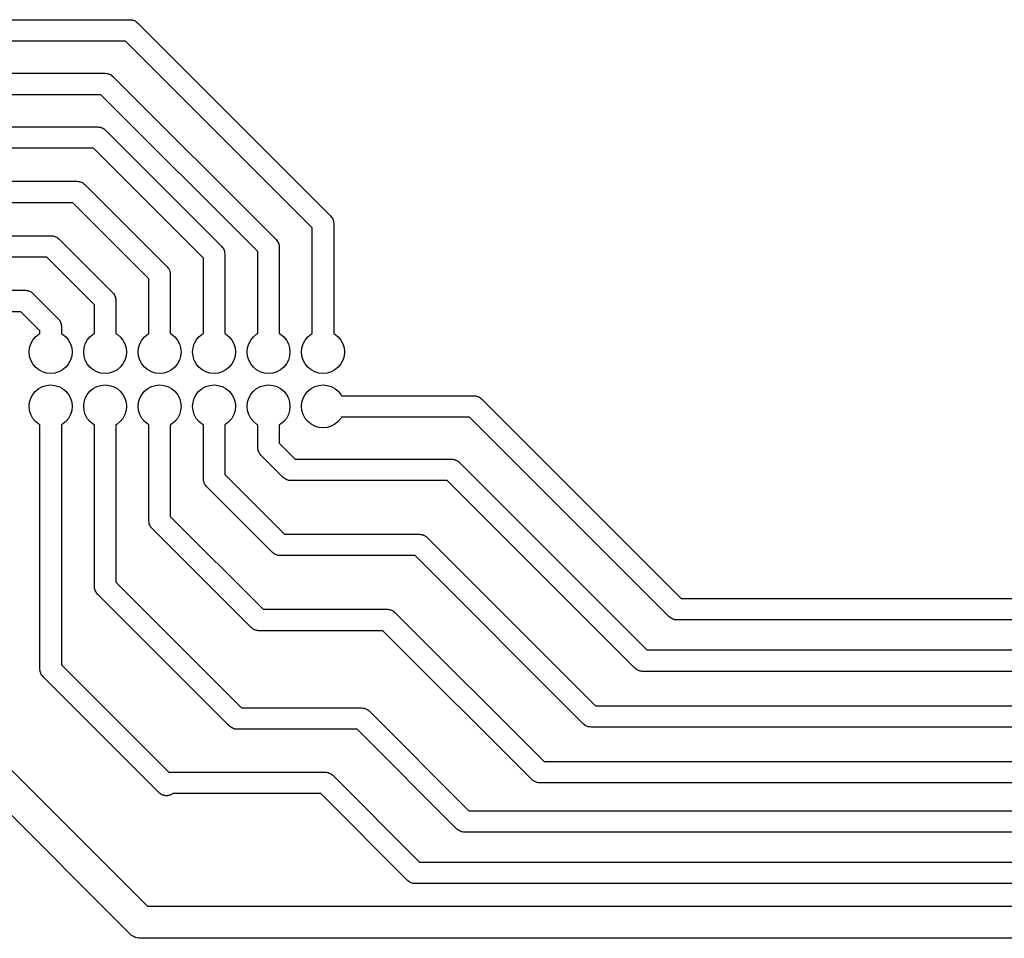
# Model space of a CAD drawing. Extents: x 62 to 248, y -138 to -62.
# Tile 4 of 10: x 112 to 158, y -138 to -95. Entities that reach past the tile are written whole.
import ezdxf

# ---------------------------------------------------------------- set-up
doc = ezdxf.new("R2010")
doc.units = 0
doc.layers.add('BLACK', color=7, linetype='CONTINUOUS')

msp = doc.modelspace()

# ---------------------------------------------------------------- linework, layer by layer
at = {"layer": 'BLACK', "linetype": 'CONTINUOUS'}
for p, q in [((103.707107, -95), (117.5, -95)), ((117.5, -95), (117.552938, -95.007611)), ((117.552938, -95.007611), (117.606283, -95.011427)), ((117.606283, -95.011427), (117.6231, -95.017699)), ((117.6231, -95.017699), (117.640866, -95.020254)), ((117.640866, -95.020254), (117.689516, -95.042471)), ((117.689516, -95.042471), (117.739624, -95.061161)), ((117.739624, -95.061161), (117.75399, -95.071915)), ((117.75399, -95.071915), (117.77032, -95.079373)), ((117.77032, -95.079373), (117.810744, -95.1144)), ((117.810744, -95.1144), (117.853553, -95.146447)), ((117.853553, -95.146447), (126.853553, -104.146447)), ((117.292894, -96), (103.5, -96)), ((126, -104.707106), (117.292894, -96)), ((102.207106, -97.5), (116.348528, -97.5)), ((116.348528, -97.5), (116.401466, -97.507611)), ((116.401466, -97.507611), (116.454811, -97.511427)), ((116.454811, -97.511427), (116.471628, -97.517699)), ((116.471628, -97.517699), (116.489394, -97.520254)), ((116.489394, -97.520254), (116.538044, -97.542471)), ((116.538044, -97.542471), (116.588152, -97.561161)), ((116.588152, -97.561161), (116.602518, -97.571915)), ((116.602518, -97.571915), (116.618848, -97.579373)), ((116.618848, -97.579373), (116.659272, -97.6144)), ((116.659272, -97.6144), (116.702081, -97.646447)), ((116.702081, -97.646447), (124.313553, -105.257919)), ((116.141422, -98.5), (102, -98.5)), ((123.46, -105.818578), (116.141422, -98.5)), ((96.741173, -100), (116, -100)), ((116, -100), (116.052938, -100.007611)), ((116.052938, -100.007611), (116.106283, -100.011427)), ((116.106283, -100.011427), (116.1231, -100.017699)), ((116.1231, -100.017699), (116.140866, -100.020254)), ((116.140866, -100.020254), (116.189516, -100.042471)), ((116.189516, -100.042471), (116.239624, -100.061161)), ((116.239624, -100.061161), (116.25399, -100.071915)), ((116.25399, -100.071915), (116.27032, -100.079373)), ((116.27032, -100.079373), (116.310744, -100.1144)), ((116.310744, -100.1144), (116.353553, -100.146447)), ((116.353553, -100.146447), (121.773554, -105.566447)), ((115.792894, -101), (96.741173, -101)), ((120.92, -106.127106), (115.792894, -101)), ((96.741173, -102.54), (115.04, -102.54)), ((115.04, -102.54), (115.092938, -102.547611)), ((115.092938, -102.547611), (115.146283, -102.551427)), ((115.146283, -102.551427), (115.1631, -102.557699)), ((115.1631, -102.557699), (115.180866, -102.560254)), ((115.180866, -102.560254), (115.229516, -102.582471)), ((115.229516, -102.582471), (115.279624, -102.601161)), ((115.279624, -102.601161), (115.29399, -102.611915)), ((115.29399, -102.611915), (115.31032, -102.619373)), ((115.31032, -102.619373), (115.350744, -102.6544)), ((115.350744, -102.6544), (115.393553, -102.686447)), ((115.393553, -102.686447), (119.233553, -106.526447)), ((114.832894, -103.54), (96.741173, -103.54)), ((118.38, -107.087106), (114.832894, -103.54)), ((126.853553, -104.146447), (126.885599, -104.189255)), ((126.885599, -104.189255), (126.920627, -104.22968)), ((126.920627, -104.22968), (126.928084, -104.246009)), ((126.928084, -104.246009), (126.938839, -104.260376)), ((126.938839, -104.260376), (126.957528, -104.310483)), ((126.957528, -104.310483), (126.979746, -104.359134)), ((126.979746, -104.359134), (126.9823, -104.376899)), ((126.9823, -104.376899), (126.988573, -104.393717)), ((126.988573, -104.393717), (126.992388, -104.447061)), ((126.992388, -104.447061), (127, -104.5)), ((127, -104.5), (127, -109.638827)), ((96.741173, -105.08), (113.83, -105.08)), ((113.83, -105.08), (113.882938, -105.087611)), ((113.882938, -105.087611), (113.936283, -105.091427)), ((113.936283, -105.091427), (113.9531, -105.097699)), ((113.9531, -105.097699), (113.970866, -105.100254)), ((113.970866, -105.100254), (114.019516, -105.122471)), ((114.019516, -105.122471), (114.069624, -105.141161)), ((114.069624, -105.141161), (114.08399, -105.151915)), ((126, -109.638827), (126, -104.707106)), ((114.08399, -105.151915), (114.10032, -105.159373)), ((114.10032, -105.159373), (114.140744, -105.1944)), ((114.140744, -105.1944), (114.183553, -105.226447)), ((114.183553, -105.226447), (116.693553, -107.736447)), ((121.773554, -105.566447), (121.805603, -105.609261)), ((124.313553, -105.257919), (124.345599, -105.300727)), ((124.345599, -105.300727), (124.380627, -105.341152)), ((124.380627, -105.341152), (124.388084, -105.357481)), ((124.388084, -105.357481), (124.398839, -105.371848)), ((124.398839, -105.371848), (124.417528, -105.421955)), ((124.417528, -105.421955), (124.439746, -105.470606)), ((124.439746, -105.470606), (124.4423, -105.488371)), ((124.4423, -105.488371), (124.448573, -105.505189)), ((124.448573, -105.505189), (124.452388, -105.558533)), ((124.452388, -105.558533), (124.46, -105.611472)), ((121.805603, -105.609261), (121.840627, -105.64968)), ((121.840627, -105.64968), (121.848084, -105.666008)), ((121.848084, -105.666008), (121.858839, -105.680376)), ((121.858839, -105.680376), (121.87753, -105.730487)), ((121.87753, -105.730487), (121.899746, -105.779134)), ((121.899746, -105.779134), (121.902299, -105.796895)), ((121.902299, -105.796895), (121.908574, -105.813717)), ((121.908574, -105.813717), (121.912389, -105.86707)), ((121.912389, -105.86707), (121.92, -105.92)), ((121.92, -105.92), (121.92, -109.638827)), ((123.46, -109.638827), (123.46, -105.818578)), ((124.46, -105.611472), (124.46, -109.638827)), ((113.622894, -106.08), (96.741173, -106.08)), ((115.84, -108.297106), (113.622894, -106.08)), ((120.92, -109.638827), (120.92, -106.127106)), ((119.233553, -106.526447), (119.265599, -106.569255)), ((119.265599, -106.569255), (119.300627, -106.60968)), ((119.300627, -106.60968), (119.308084, -106.626009)), ((119.308084, -106.626009), (119.318839, -106.640376)), ((119.318839, -106.640376), (119.337528, -106.690483)), ((119.337528, -106.690483), (119.359746, -106.739134)), ((119.359746, -106.739134), (119.3623, -106.756899)), ((119.3623, -106.756899), (119.368573, -106.773717)), ((119.368573, -106.773717), (119.372388, -106.827061)), ((119.372388, -106.827061), (119.38, -106.88)), ((119.38, -106.88), (119.38, -109.638827)), ((118.38, -109.638827), (118.38, -107.087106)), ((96.741173, -107.62), (112.62, -107.62)), ((112.62, -107.62), (112.672938, -107.627611)), ((112.672938, -107.627611), (112.726283, -107.631427)), ((112.726283, -107.631427), (112.7431, -107.637699)), ((112.7431, -107.637699), (112.760866, -107.640254)), ((112.760866, -107.640254), (112.809516, -107.662471)), ((112.809516, -107.662471), (112.859624, -107.681161)), ((112.859624, -107.681161), (112.87399, -107.691915)), ((112.87399, -107.691915), (112.89032, -107.699373)), ((112.89032, -107.699373), (112.930744, -107.7344)), ((112.930744, -107.7344), (112.973553, -107.766447)), ((112.973553, -107.766447), (114.153553, -108.946447)), ((116.693553, -107.736447), (116.725599, -107.779255)), ((116.725599, -107.779255), (116.760627, -107.81968)), ((116.760627, -107.81968), (116.768084, -107.836009)), ((116.768084, -107.836009), (116.778839, -107.850376)), ((116.778839, -107.850376), (116.797528, -107.900483)), ((115.84, -109.638827), (115.84, -108.297106)), ((116.797528, -107.900483), (116.819746, -107.949134)), ((116.819746, -107.949134), (116.8223, -107.966899)), ((116.8223, -107.966899), (116.828573, -107.983717)), ((116.828573, -107.983717), (116.832388, -108.037061)), ((116.832388, -108.037061), (116.84, -108.09)), ((116.84, -108.09), (116.84, -109.638827)), ((112.412894, -108.62), (96.741173, -108.62)), ((113.3, -109.507106), (112.412894, -108.62)), ((114.153553, -108.946447), (114.185599, -108.989255)), ((114.185599, -108.989255), (114.220627, -109.02968)), ((114.220627, -109.02968), (114.228084, -109.046009)), ((114.228084, -109.046009), (114.238839, -109.060376)), ((114.238839, -109.060376), (114.257528, -109.110483)), ((114.257528, -109.110483), (114.279746, -109.159134)), ((114.279746, -109.159134), (114.2823, -109.176899)), ((114.2823, -109.176899), (114.288573, -109.193717)), ((114.288573, -109.193717), (114.292388, -109.247061)), ((114.292388, -109.247061), (114.3, -109.3)), ((113.092893, -109.792893), (113.24443, -109.66853)), ((113.24443, -109.66853), (113.3, -109.638827)), ((113.3, -109.638827), (113.3, -109.507106)), ((114.3, -109.3), (114.3, -109.638827)), ((114.3, -109.638827), (114.35557, -109.66853)), ((114.35557, -109.66853), (114.507107, -109.792893)), ((115.632893, -109.792893), (115.78443, -109.66853)), ((115.78443, -109.66853), (115.84, -109.638827)), ((116.84, -109.638827), (116.89557, -109.66853)), ((116.89557, -109.66853), (117.047107, -109.792893)), ((118.172893, -109.792893), (118.32443, -109.66853)), ((118.32443, -109.66853), (118.38, -109.638827)), ((119.38, -109.638827), (119.43557, -109.66853)), ((119.43557, -109.66853), (119.587107, -109.792893)), ((120.712893, -109.792893), (120.86443, -109.66853)), ((120.86443, -109.66853), (120.92, -109.638827)), ((121.92, -109.638827), (121.97557, -109.66853)), ((121.97557, -109.66853), (122.127107, -109.792893)), ((123.252893, -109.792893), (123.40443, -109.66853)), ((123.40443, -109.66853), (123.46, -109.638827)), ((124.46, -109.638827), (124.51557, -109.66853)), ((124.51557, -109.66853), (124.667107, -109.792893)), ((125.792893, -109.792893), (125.94443, -109.66853)), ((125.94443, -109.66853), (126, -109.638827)), ((127, -109.638827), (127.05557, -109.66853)), ((127.05557, -109.66853), (127.207107, -109.792893)), ((112.819215, -110.30491), (112.87612, -110.117317)), ((112.87612, -110.117317), (112.96853, -109.94443)), ((112.96853, -109.94443), (113.092893, -109.792893)), ((114.507107, -109.792893), (114.63147, -109.94443)), ((114.63147, -109.94443), (114.72388, -110.117317)), ((114.72388, -110.117317), (114.780785, -110.30491)), ((115.359215, -110.30491), (115.41612, -110.117317)), ((115.41612, -110.117317), (115.50853, -109.94443)), ((115.50853, -109.94443), (115.632893, -109.792893)), ((117.047107, -109.792893), (117.17147, -109.94443)), ((117.17147, -109.94443), (117.26388, -110.117317)), ((117.26388, -110.117317), (117.320785, -110.30491)), ((117.899215, -110.30491), (117.95612, -110.117317)), ((117.95612, -110.117317), (118.04853, -109.94443)), ((118.04853, -109.94443), (118.172893, -109.792893)), ((119.587107, -109.792893), (119.71147, -109.94443)), ((119.71147, -109.94443), (119.80388, -110.117317)), ((119.80388, -110.117317), (119.860785, -110.30491)), ((120.439215, -110.30491), (120.49612, -110.117317)), ((120.49612, -110.117317), (120.58853, -109.94443)), ((120.58853, -109.94443), (120.712893, -109.792893)), ((122.127107, -109.792893), (122.25147, -109.94443)), ((122.25147, -109.94443), (122.34388, -110.117317)), ((122.34388, -110.117317), (122.400785, -110.30491)), ((122.979215, -110.30491), (123.03612, -110.117317)), ((123.03612, -110.117317), (123.12853, -109.94443)), ((123.12853, -109.94443), (123.252893, -109.792893)), ((124.667107, -109.792893), (124.79147, -109.94443)), ((124.79147, -109.94443), (124.88388, -110.117317)), ((124.88388, -110.117317), (124.940785, -110.30491)), ((125.519215, -110.30491), (125.57612, -110.117317)), ((125.57612, -110.117317), (125.66853, -109.94443)), ((125.66853, -109.94443), (125.792893, -109.792893)), ((127.207107, -109.792893), (127.33147, -109.94443)), ((127.33147, -109.94443), (127.42388, -110.117317)), ((127.42388, -110.117317), (127.480785, -110.30491)), ((112.8, -110.5), (112.819215, -110.30491)), ((112.819215, -110.69509), (112.8, -110.5)), ((114.780785, -110.30491), (114.8, -110.5)), ((114.8, -110.5), (114.780785, -110.69509)), ((115.34, -110.5), (115.359215, -110.30491)), ((115.359215, -110.69509), (115.34, -110.5)), ((117.320785, -110.30491), (117.34, -110.5)), ((117.34, -110.5), (117.320785, -110.69509)), ((117.88, -110.5), (117.899215, -110.30491)), ((117.899215, -110.69509), (117.88, -110.5)), ((119.860785, -110.30491), (119.88, -110.5)), ((119.88, -110.5), (119.860785, -110.69509)), ((120.42, -110.5), (120.439215, -110.30491)), ((120.439215, -110.69509), (120.42, -110.5)), ((122.400785, -110.30491), (122.42, -110.5)), ((122.42, -110.5), (122.400785, -110.69509)), ((122.96, -110.5), (122.979215, -110.30491)), ((122.979215, -110.69509), (122.96, -110.5)), ((124.940785, -110.30491), (124.96, -110.5)), ((124.96, -110.5), (124.940785, -110.69509)), ((125.5, -110.5), (125.519215, -110.30491)), ((125.519215, -110.69509), (125.5, -110.5)), ((127.480785, -110.30491), (127.5, -110.5)), ((127.5, -110.5), (127.480785, -110.69509)), ((112.87612, -110.882683), (112.819215, -110.69509)), ((112.96853, -111.05557), (112.87612, -110.882683)), ((113.092893, -111.207107), (112.96853, -111.05557)), ((114.63147, -111.05557), (114.507107, -111.207107)), ((114.72388, -110.882683), (114.63147, -111.05557)), ((114.780785, -110.69509), (114.72388, -110.882683)), ((115.41612, -110.882683), (115.359215, -110.69509)), ((115.50853, -111.05557), (115.41612, -110.882683)), ((115.632893, -111.207107), (115.50853, -111.05557)), ((117.17147, -111.05557), (117.047107, -111.207107)), ((117.26388, -110.882683), (117.17147, -111.05557)), ((117.320785, -110.69509), (117.26388, -110.882683)), ((117.95612, -110.882683), (117.899215, -110.69509)), ((118.04853, -111.05557), (117.95612, -110.882683)), ((118.172893, -111.207107), (118.04853, -111.05557)), ((119.71147, -111.05557), (119.587107, -111.207107)), ((119.80388, -110.882683), (119.71147, -111.05557)), ((119.860785, -110.69509), (119.80388, -110.882683)), ((120.49612, -110.882683), (120.439215, -110.69509)), ((120.58853, -111.05557), (120.49612, -110.882683)), ((120.712893, -111.207107), (120.58853, -111.05557)), ((122.25147, -111.05557), (122.127107, -111.207107)), ((122.34388, -110.882683), (122.25147, -111.05557)), ((122.400785, -110.69509), (122.34388, -110.882683)), ((123.03612, -110.882683), (122.979215, -110.69509)), ((123.12853, -111.05557), (123.03612, -110.882683)), ((123.252893, -111.207107), (123.12853, -111.05557)), ((124.79147, -111.05557), (124.667107, -111.207107)), ((124.88388, -110.882683), (124.79147, -111.05557)), ((124.940785, -110.69509), (124.88388, -110.882683)), ((125.57612, -110.882683), (125.519215, -110.69509)), ((125.66853, -111.05557), (125.57612, -110.882683)), ((125.792893, -111.207107), (125.66853, -111.05557)), ((127.33147, -111.05557), (127.207107, -111.207107)), ((127.42388, -110.882683), (127.33147, -111.05557)), ((127.480785, -110.69509), (127.42388, -110.882683)), ((113.24443, -111.33147), (113.092893, -111.207107)), ((113.417317, -111.42388), (113.24443, -111.33147)), ((113.60491, -111.480785), (113.417317, -111.42388)), ((113.8, -111.5), (113.60491, -111.480785)), ((113.99509, -111.480785), (113.8, -111.5)), ((114.182683, -111.42388), (113.99509, -111.480785)), ((114.35557, -111.33147), (114.182683, -111.42388)), ((114.507107, -111.207107), (114.35557, -111.33147)), ((115.78443, -111.33147), (115.632893, -111.207107)), ((115.957317, -111.42388), (115.78443, -111.33147)), ((116.14491, -111.480785), (115.957317, -111.42388)), ((116.34, -111.5), (116.14491, -111.480785)), ((116.53509, -111.480785), (116.34, -111.5)), ((116.722683, -111.42388), (116.53509, -111.480785)), ((116.89557, -111.33147), (116.722683, -111.42388)), ((117.047107, -111.207107), (116.89557, -111.33147)), ((118.32443, -111.33147), (118.172893, -111.207107)), ((118.497317, -111.42388), (118.32443, -111.33147)), ((118.68491, -111.480785), (118.497317, -111.42388)), ((118.88, -111.5), (118.68491, -111.480785)), ((119.07509, -111.480785), (118.88, -111.5)), ((119.262683, -111.42388), (119.07509, -111.480785)), ((119.43557, -111.33147), (119.262683, -111.42388)), ((119.587107, -111.207107), (119.43557, -111.33147)), ((120.86443, -111.33147), (120.712893, -111.207107)), ((121.037317, -111.42388), (120.86443, -111.33147)), ((121.22491, -111.480785), (121.037317, -111.42388)), ((121.42, -111.5), (121.22491, -111.480785)), ((121.61509, -111.480785), (121.42, -111.5)), ((121.802683, -111.42388), (121.61509, -111.480785)), ((121.97557, -111.33147), (121.802683, -111.42388)), ((122.127107, -111.207107), (121.97557, -111.33147)), ((123.40443, -111.33147), (123.252893, -111.207107)), ((123.577317, -111.42388), (123.40443, -111.33147)), ((123.76491, -111.480785), (123.577317, -111.42388)), ((123.96, -111.5), (123.76491, -111.480785)), ((124.15509, -111.480785), (123.96, -111.5)), ((124.342683, -111.42388), (124.15509, -111.480785)), ((124.51557, -111.33147), (124.342683, -111.42388)), ((124.667107, -111.207107), (124.51557, -111.33147)), ((125.94443, -111.33147), (125.792893, -111.207107)), ((126.117317, -111.42388), (125.94443, -111.33147)), ((126.30491, -111.480785), (126.117317, -111.42388)), ((126.5, -111.5), (126.30491, -111.480785)), ((126.69509, -111.480785), (126.5, -111.5)), ((126.882683, -111.42388), (126.69509, -111.480785)), ((127.05557, -111.33147), (126.882683, -111.42388)), ((127.207107, -111.207107), (127.05557, -111.33147)), ((112.87612, -112.657317), (112.96853, -112.48443)), ((112.96853, -112.48443), (113.092893, -112.332893)), ((113.092893, -112.332893), (113.24443, -112.20853)), ((113.24443, -112.20853), (113.417317, -112.11612)), ((113.417317, -112.11612), (113.60491, -112.059215)), ((113.60491, -112.059215), (113.8, -112.04)), ((113.8, -112.04), (113.99509, -112.059215)), ((113.99509, -112.059215), (114.182683, -112.11612)), ((114.182683, -112.11612), (114.35557, -112.20853)), ((114.35557, -112.20853), (114.507107, -112.332893)), ((114.507107, -112.332893), (114.63147, -112.48443)), ((114.63147, -112.48443), (114.72388, -112.657317)), ((115.41612, -112.657317), (115.50853, -112.48443)), ((115.50853, -112.48443), (115.632893, -112.332893)), ((115.632893, -112.332893), (115.78443, -112.20853)), ((115.78443, -112.20853), (115.957317, -112.11612)), ((115.957317, -112.11612), (116.14491, -112.059215)), ((116.14491, -112.059215), (116.34, -112.04)), ((116.34, -112.04), (116.53509, -112.059215)), ((116.53509, -112.059215), (116.722683, -112.11612)), ((116.722683, -112.11612), (116.89557, -112.20853)), ((116.89557, -112.20853), (117.047107, -112.332893)), ((117.047107, -112.332893), (117.17147, -112.48443)), ((117.17147, -112.48443), (117.26388, -112.657317)), ((117.95612, -112.657317), (118.04853, -112.48443)), ((118.04853, -112.48443), (118.172893, -112.332893)), ((118.172893, -112.332893), (118.32443, -112.20853)), ((118.32443, -112.20853), (118.497317, -112.11612)), ((118.497317, -112.11612), (118.68491, -112.059215)), ((118.68491, -112.059215), (118.88, -112.04)), ((118.88, -112.04), (119.07509, -112.059215)), ((119.07509, -112.059215), (119.262683, -112.11612)), ((119.262683, -112.11612), (119.43557, -112.20853)), ((119.43557, -112.20853), (119.587107, -112.332893)), ((119.587107, -112.332893), (119.71147, -112.48443)), ((119.71147, -112.48443), (119.80388, -112.657317)), ((120.49612, -112.657317), (120.58853, -112.48443)), ((120.58853, -112.48443), (120.712893, -112.332893)), ((120.712893, -112.332893), (120.86443, -112.20853)), ((120.86443, -112.20853), (121.037317, -112.11612)), ((121.037317, -112.11612), (121.22491, -112.059215)), ((121.22491, -112.059215), (121.42, -112.04)), ((121.42, -112.04), (121.61509, -112.059215)), ((121.61509, -112.059215), (121.802683, -112.11612)), ((121.802683, -112.11612), (121.97557, -112.20853)), ((121.97557, -112.20853), (122.127107, -112.332893)), ((122.127107, -112.332893), (122.25147, -112.48443)), ((122.25147, -112.48443), (122.34388, -112.657317)), ((123.03612, -112.657317), (123.12853, -112.48443)), ((123.12853, -112.48443), (123.252893, -112.332893)), ((123.252893, -112.332893), (123.40443, -112.20853)), ((123.40443, -112.20853), (123.577317, -112.11612)), ((123.577317, -112.11612), (123.76491, -112.059215)), ((123.76491, -112.059215), (123.96, -112.04)), ((123.96, -112.04), (124.15509, -112.059215)), ((124.15509, -112.059215), (124.342683, -112.11612)), ((124.342683, -112.11612), (124.51557, -112.20853)), ((124.51557, -112.20853), (124.667107, -112.332893)), ((124.667107, -112.332893), (124.79147, -112.48443)), ((124.79147, -112.48443), (124.88388, -112.657317)), ((125.57612, -112.657317), (125.66853, -112.48443)), ((125.66853, -112.48443), (125.792893, -112.332893)), ((125.792893, -112.332893), (125.94443, -112.20853)), ((125.94443, -112.20853), (126.117317, -112.11612)), ((126.117317, -112.11612), (126.30491, -112.059215)), ((126.30491, -112.059215), (126.5, -112.04)), ((126.5, -112.04), (126.69509, -112.059215)), ((126.69509, -112.059215), (126.882683, -112.11612)), ((126.882683, -112.11612), (127.05557, -112.20853)), ((127.05557, -112.20853), (127.207107, -112.332893)), ((127.207107, -112.332893), (127.33147, -112.48443)), ((127.33147, -112.48443), (127.361173, -112.54)), ((112.8, -113.04), (112.819215, -112.84491)), ((112.819215, -112.84491), (112.87612, -112.657317)), ((114.72388, -112.657317), (114.780785, -112.84491)), ((114.780785, -112.84491), (114.8, -113.04)), ((115.34, -113.04), (115.359215, -112.84491)), ((115.359215, -112.84491), (115.41612, -112.657317)), ((117.26388, -112.657317), (117.320785, -112.84491)), ((117.320785, -112.84491), (117.34, -113.04)), ((117.88, -113.04), (117.899215, -112.84491)), ((117.899215, -112.84491), (117.95612, -112.657317)), ((119.80388, -112.657317), (119.860785, -112.84491)), ((119.860785, -112.84491), (119.88, -113.04)), ((120.42, -113.04), (120.439215, -112.84491)), ((120.439215, -112.84491), (120.49612, -112.657317)), ((122.34388, -112.657317), (122.400785, -112.84491)), ((122.400785, -112.84491), (122.42, -113.04)), ((122.96, -113.04), (122.979215, -112.84491)), ((122.979215, -112.84491), (123.03612, -112.657317)), ((124.88388, -112.657317), (124.940785, -112.84491)), ((124.940785, -112.84491), (124.96, -113.04)), ((125.5, -113.04), (125.519215, -112.84491)), ((125.519215, -112.84491), (125.57612, -112.657317)), ((127.361173, -112.54), (133.54, -112.54)), ((133.54, -112.54), (133.592938, -112.547611)), ((133.592938, -112.547611), (133.646283, -112.551427)), ((133.646283, -112.551427), (133.6631, -112.557699)), ((133.6631, -112.557699), (133.680866, -112.560254)), ((133.680866, -112.560254), (133.729516, -112.582471)), ((133.729516, -112.582471), (133.779624, -112.601161)), ((133.779624, -112.601161), (133.79399, -112.611915)), ((133.79399, -112.611915), (133.81032, -112.619373)), ((133.81032, -112.619373), (133.850744, -112.6544)), ((133.850744, -112.6544), (133.893553, -112.686447)), ((133.893553, -112.686447), (143.207107, -122)), ((112.819215, -113.23509), (112.8, -113.04)), ((112.87612, -113.422683), (112.819215, -113.23509)), ((114.780785, -113.23509), (114.72388, -113.422683)), ((114.8, -113.04), (114.780785, -113.23509)), ((115.359215, -113.23509), (115.34, -113.04)), ((115.41612, -113.422683), (115.359215, -113.23509)), ((117.320785, -113.23509), (117.26388, -113.422683)), ((117.34, -113.04), (117.320785, -113.23509)), ((117.899215, -113.23509), (117.88, -113.04)), ((117.95612, -113.422683), (117.899215, -113.23509)), ((119.860785, -113.23509), (119.80388, -113.422683)), ((119.88, -113.04), (119.860785, -113.23509)), ((120.439215, -113.23509), (120.42, -113.04)), ((120.49612, -113.422683), (120.439215, -113.23509)), ((122.400785, -113.23509), (122.34388, -113.422683)), ((122.42, -113.04), (122.400785, -113.23509)), ((122.979215, -113.23509), (122.96, -113.04)), ((123.03612, -113.422683), (122.979215, -113.23509)), ((124.940785, -113.23509), (124.88388, -113.422683)), ((124.96, -113.04), (124.940785, -113.23509)), ((125.519215, -113.23509), (125.5, -113.04)), ((125.57612, -113.422683), (125.519215, -113.23509)), ((112.96853, -113.59557), (112.87612, -113.422683)), ((113.092893, -113.747107), (112.96853, -113.59557)), ((113.24443, -113.87147), (113.092893, -113.747107)), ((114.507107, -113.747107), (114.35557, -113.87147)), ((114.63147, -113.59557), (114.507107, -113.747107)), ((114.72388, -113.422683), (114.63147, -113.59557)), ((115.50853, -113.59557), (115.41612, -113.422683)), ((115.632893, -113.747107), (115.50853, -113.59557)), ((115.78443, -113.87147), (115.632893, -113.747107)), ((117.047107, -113.747107), (116.89557, -113.87147)), ((117.17147, -113.59557), (117.047107, -113.747107)), ((117.26388, -113.422683), (117.17147, -113.59557)), ((118.04853, -113.59557), (117.95612, -113.422683)), ((118.172893, -113.747107), (118.04853, -113.59557)), ((118.32443, -113.87147), (118.172893, -113.747107)), ((119.587107, -113.747107), (119.43557, -113.87147)), ((119.71147, -113.59557), (119.587107, -113.747107)), ((119.80388, -113.422683), (119.71147, -113.59557)), ((120.58853, -113.59557), (120.49612, -113.422683)), ((120.712893, -113.747107), (120.58853, -113.59557)), ((120.86443, -113.87147), (120.712893, -113.747107)), ((122.127107, -113.747107), (121.97557, -113.87147)), ((122.25147, -113.59557), (122.127107, -113.747107)), ((122.34388, -113.422683), (122.25147, -113.59557)), ((123.12853, -113.59557), (123.03612, -113.422683)), ((123.252893, -113.747107), (123.12853, -113.59557)), ((123.40443, -113.87147), (123.252893, -113.747107)), ((124.667107, -113.747107), (124.51557, -113.87147)), ((124.79147, -113.59557), (124.667107, -113.747107)), ((124.88388, -113.422683), (124.79147, -113.59557)), ((125.66853, -113.59557), (125.57612, -113.422683)), ((125.792893, -113.747107), (125.66853, -113.59557)), ((125.94443, -113.87147), (125.792893, -113.747107)), ((127.207107, -113.747107), (127.05557, -113.87147)), ((127.33147, -113.59557), (127.207107, -113.747107)), ((127.361173, -113.54), (127.33147, -113.59557)), ((133.332894, -113.54), (127.361173, -113.54)), ((142.646446, -122.853553), (133.332894, -113.54)), ((113.3, -113.901172), (113.24443, -113.87147)), ((113.3, -125.3), (113.3, -113.901172)), ((114.35557, -113.87147), (114.3, -113.901172)), ((114.3, -113.901172), (114.3, -125.092893)), ((115.84, -113.901172), (115.78443, -113.87147)), ((115.84, -121.44), (115.84, -113.901172)), ((116.89557, -113.87147), (116.84, -113.901172)), ((116.84, -113.901172), (116.84, -121.232893)), ((118.38, -113.901172), (118.32443, -113.87147)), ((118.38, -118.38), (118.38, -113.901172)), ((119.43557, -113.87147), (119.38, -113.901172)), ((119.38, -113.901172), (119.38, -118.172893)), ((120.92, -113.901172), (120.86443, -113.87147)), ((120.92, -116.42), (120.92, -113.901172)), ((121.97557, -113.87147), (121.92, -113.901172)), ((121.92, -113.901172), (121.92, -116.212893)), ((123.46, -113.901172), (123.40443, -113.87147)), ((123.46, -114.96), (123.46, -113.901172)), ((124.51557, -113.87147), (124.46, -113.901172)), ((124.46, -113.901172), (124.46, -114.752894)), ((126.117317, -113.96388), (125.94443, -113.87147)), ((126.30491, -114.020785), (126.117317, -113.96388)), ((126.5, -114.04), (126.30491, -114.020785)), ((126.69509, -114.020785), (126.5, -114.04)), ((126.882683, -113.96388), (126.69509, -114.020785)), ((127.05557, -113.87147), (126.882683, -113.96388)), ((124.46, -114.752894), (125.207106, -115.5)), ((123.467611, -115.012938), (123.46, -114.96)), ((123.471427, -115.066283), (123.467611, -115.012938)), ((123.477699, -115.0831), (123.471427, -115.066283)), ((123.480254, -115.100866), (123.477699, -115.0831)), ((123.502471, -115.149516), (123.480254, -115.100866)), ((123.521161, -115.199624), (123.502471, -115.149516)), ((123.531915, -115.21399), (123.521161, -115.199624)), ((123.539373, -115.23032), (123.531915, -115.21399)), ((123.5744, -115.270744), (123.539373, -115.23032)), ((123.606447, -115.313553), (123.5744, -115.270744)), ((124.646447, -116.353553), (123.606447, -115.313553)), ((125.207106, -115.5), (132.5, -115.5)), ((132.5, -115.5), (132.552938, -115.507611)), ((132.552938, -115.507611), (132.606283, -115.511427)), ((132.606283, -115.511427), (132.6231, -115.517699)), ((132.6231, -115.517699), (132.640866, -115.520254)), ((132.640866, -115.520254), (132.689516, -115.542471)), ((132.689516, -115.542471), (132.739624, -115.561161)), ((132.739624, -115.561161), (132.75399, -115.571915)), ((132.75399, -115.571915), (132.77032, -115.579373)), ((132.77032, -115.579373), (132.810744, -115.6144)), ((132.810744, -115.6144), (132.853553, -115.646447)), ((132.853553, -115.646447), (141.607107, -124.4)), ((120.927611, -116.472938), (120.92, -116.42)), ((120.931427, -116.526283), (120.927611, -116.472938)), ((120.937699, -116.5431), (120.931427, -116.526283)), ((120.940254, -116.560866), (120.937699, -116.5431)), ((120.962471, -116.609516), (120.940254, -116.560866)), ((120.981161, -116.659624), (120.962471, -116.609516)), ((121.92, -116.212893), (124.707107, -119)), ((124.689255, -116.385599), (124.646447, -116.353553)), ((124.72968, -116.420627), (124.689255, -116.385599)), ((124.746009, -116.428084), (124.72968, -116.420627)), ((124.760376, -116.438839), (124.746009, -116.428084)), ((124.810483, -116.457528), (124.760376, -116.438839)), ((124.859134, -116.479746), (124.810483, -116.457528)), ((124.876899, -116.4823), (124.859134, -116.479746)), ((124.893717, -116.488573), (124.876899, -116.4823)), ((124.947061, -116.492388), (124.893717, -116.488573)), ((125, -116.5), (124.947061, -116.492388)), ((132.292894, -116.5), (125, -116.5)), ((141.046447, -125.253554), (132.292894, -116.5)), ((120.991915, -116.67399), (120.981161, -116.659624)), ((120.999373, -116.69032), (120.991915, -116.67399)), ((121.0344, -116.730744), (120.999373, -116.69032)), ((121.066447, -116.773553), (121.0344, -116.730744)), ((124.146447, -119.853554), (121.066447, -116.773553)), ((117.46967, -137.63033), (97.475365, -117.636025)), ((99.61066, -117.65), (118.31066, -136.35)), ((118.387611, -118.432938), (118.38, -118.38)), ((118.391427, -118.486283), (118.387611, -118.432938)), ((119.38, -118.172893), (123.707107, -122.5)), ((118.397699, -118.5031), (118.391427, -118.486283)), ((118.400254, -118.520866), (118.397699, -118.5031)), ((118.422471, -118.569516), (118.400254, -118.520866)), ((118.441161, -118.619624), (118.422471, -118.569516)), ((118.451915, -118.63399), (118.441161, -118.619624)), ((118.459373, -118.65032), (118.451915, -118.63399)), ((118.4944, -118.690744), (118.459373, -118.65032)), ((118.526447, -118.733553), (118.4944, -118.690744)), ((123.146447, -123.353554), (118.526447, -118.733553)), ((124.707107, -119), (131, -119)), ((131, -119), (131.052938, -119.007611)), ((131.052938, -119.007611), (131.106283, -119.011427)), ((131.106283, -119.011427), (131.1231, -119.017699)), ((131.1231, -119.017699), (131.140866, -119.020254)), ((131.140866, -119.020254), (131.189516, -119.042471)), ((131.189516, -119.042471), (131.239624, -119.061161)), ((131.239624, -119.061161), (131.25399, -119.071915)), ((131.25399, -119.071915), (131.27032, -119.079373)), ((131.27032, -119.079373), (131.310744, -119.1144)), ((131.310744, -119.1144), (131.353553, -119.146447)), ((131.353553, -119.146447), (139.207107, -127)), ((124.189261, -119.885603), (124.146447, -119.853554)), ((124.22968, -119.920627), (124.189261, -119.885603)), ((124.246008, -119.928084), (124.22968, -119.920627)), ((124.260376, -119.938839), (124.246008, -119.928084)), ((124.310483, -119.957528), (124.260376, -119.938839)), ((124.359134, -119.979746), (124.310483, -119.957528)), ((124.376899, -119.9823), (124.359134, -119.979746)), ((124.393717, -119.988573), (124.376899, -119.9823)), ((124.447061, -119.992388), (124.393717, -119.988573)), ((124.5, -120), (124.447061, -119.992388)), ((130.792894, -120), (124.5, -120)), ((138.646446, -127.853553), (130.792894, -120)), ((115.847611, -121.492938), (115.84, -121.44)), ((115.851427, -121.546283), (115.847611, -121.492938)), ((115.857699, -121.5631), (115.851427, -121.546283)), ((115.860254, -121.580866), (115.857699, -121.5631)), ((115.882471, -121.629516), (115.860254, -121.580866)), ((115.901161, -121.679624), (115.882471, -121.629516)), ((116.84, -121.232893), (122.707107, -127.1)), ((115.911915, -121.69399), (115.901161, -121.679624)), ((115.919373, -121.71032), (115.911915, -121.69399)), ((115.9544, -121.750744), (115.919373, -121.71032)), ((115.986447, -121.793553), (115.9544, -121.750744)), ((122.146447, -127.953554), (115.986447, -121.793553)), ((143.207107, -122), (186.392894, -122)), ((123.707107, -122.5), (129.5, -122.5)), ((129.5, -122.5), (129.552938, -122.507611)), ((129.552938, -122.507611), (129.606283, -122.511427)), ((129.606283, -122.511427), (129.6231, -122.517699)), ((129.6231, -122.517699), (129.640866, -122.520254)), ((129.640866, -122.520254), (129.689516, -122.542471)), ((129.689516, -122.542471), (129.739624, -122.561161)), ((129.739624, -122.561161), (129.75399, -122.571915)), ((129.75399, -122.571915), (129.77032, -122.579373)), ((129.77032, -122.579373), (129.810744, -122.6144)), ((129.810744, -122.6144), (129.853553, -122.646447)), ((129.853553, -122.646447), (136.807107, -129.6)), ((142.689262, -122.885604), (142.646446, -122.853553)), ((142.72968, -122.920627), (142.689262, -122.885604)), ((142.746006, -122.928083), (142.72968, -122.920627)), ((142.760375, -122.938839), (142.746006, -122.928083)), ((142.810485, -122.957529), (142.760375, -122.938839)), ((142.859134, -122.979746), (142.810485, -122.957529)), ((142.876899, -122.9823), (142.859134, -122.979746)), ((142.893717, -122.988573), (142.876899, -122.9823)), ((142.947061, -122.992388), (142.893717, -122.988573)), ((143, -123), (142.947061, -122.992388)), ((186.6, -123), (143, -123)), ((123.189261, -123.385603), (123.146447, -123.353554)), ((123.22968, -123.420627), (123.189261, -123.385603)), ((123.246008, -123.428084), (123.22968, -123.420627)), ((123.260376, -123.438839), (123.246008, -123.428084)), ((123.310487, -123.45753), (123.260376, -123.438839)), ((123.359134, -123.479746), (123.310487, -123.45753)), ((123.376895, -123.482299), (123.359134, -123.479746)), ((123.393717, -123.488574), (123.376895, -123.482299)), ((123.44707, -123.492389), (123.393717, -123.488574)), ((123.5, -123.5), (123.44707, -123.492389)), ((129.292894, -123.5), (123.5, -123.5)), ((136.246446, -130.453553), (129.292894, -123.5)), ((141.607107, -124.4), (191.392894, -124.4)), ((113.307611, -125.352938), (113.3, -125.3)), ((114.3, -125.092893), (119.307107, -130.1)), ((141.089261, -125.285603), (141.046447, -125.253554)), ((141.12968, -125.320627), (141.089261, -125.285603)), ((141.146008, -125.328084), (141.12968, -125.320627)), ((141.160376, -125.338839), (141.146008, -125.328084)), ((141.210487, -125.35753), (141.160376, -125.338839)), ((113.311427, -125.406283), (113.307611, -125.352938)), ((113.317699, -125.4231), (113.311427, -125.406283)), ((113.320254, -125.440866), (113.317699, -125.4231)), ((113.342471, -125.489516), (113.320254, -125.440866)), ((113.361161, -125.539624), (113.342471, -125.489516)), ((113.371915, -125.55399), (113.361161, -125.539624)), ((113.379373, -125.57032), (113.371915, -125.55399)), ((113.4144, -125.610744), (113.379373, -125.57032)), ((113.446447, -125.653553), (113.4144, -125.610744)), ((118.846446, -131.053553), (113.446447, -125.653553)), ((141.259134, -125.379746), (141.210487, -125.35753)), ((141.276895, -125.382299), (141.259134, -125.379746)), ((141.293717, -125.388574), (141.276895, -125.382299)), ((141.34707, -125.392389), (141.293717, -125.388574)), ((141.4, -125.4), (141.34707, -125.392389)), ((191.6, -125.4), (141.4, -125.4)), ((122.707107, -127.1), (128.3, -127.1)), ((128.3, -127.1), (128.352938, -127.107611)), ((128.352938, -127.107611), (128.406283, -127.111427)), ((128.406283, -127.111427), (128.4231, -127.117699)), ((128.4231, -127.117699), (128.440866, -127.120254)), ((128.440866, -127.120254), (128.489516, -127.142471)), ((128.489516, -127.142471), (128.539624, -127.161161)), ((128.539624, -127.161161), (128.55399, -127.171915)), ((128.55399, -127.171915), (128.57032, -127.179373)), ((128.57032, -127.179373), (128.610744, -127.2144)), ((139.207107, -127), (192.092894, -127)), ((128.610744, -127.2144), (128.653553, -127.246447)), ((128.653553, -127.246447), (133.307106, -131.9)), ((122.189261, -127.985603), (122.146447, -127.953554)), ((122.22968, -128.020627), (122.189261, -127.985603)), ((122.246008, -128.028084), (122.22968, -128.020627)), ((122.260376, -128.038839), (122.246008, -128.028084)), ((122.310487, -128.05753), (122.260376, -128.038839)), ((122.359134, -128.079746), (122.310487, -128.05753)), ((122.376895, -128.082299), (122.359134, -128.079746)), ((122.393717, -128.088574), (122.376895, -128.082299)), ((122.44707, -128.092389), (122.393717, -128.088574)), ((122.5, -128.1), (122.44707, -128.092389)), ((138.689262, -127.885604), (138.646446, -127.853553)), ((138.72968, -127.920627), (138.689262, -127.885604)), ((138.746006, -127.928083), (138.72968, -127.920627)), ((138.760375, -127.938839), (138.746006, -127.928083)), ((138.810485, -127.957529), (138.760375, -127.938839)), ((138.859134, -127.979746), (138.810485, -127.957529)), ((138.876899, -127.9823), (138.859134, -127.979746)), ((138.893717, -127.988573), (138.876899, -127.9823)), ((138.947061, -127.992388), (138.893717, -127.988573)), ((139, -128), (138.947061, -127.992388)), ((192.3, -128), (139, -128)), ((128.092894, -128.1), (122.5, -128.1)), ((132.746447, -132.753553), (128.092894, -128.1)), ((136.807107, -129.6), (192.792894, -129.6)), ((119.307107, -130.1), (126.6, -130.1)), ((126.6, -130.1), (126.652938, -130.107611)), ((126.652938, -130.107611), (126.706283, -130.111427)), ((126.706283, -130.111427), (126.7231, -130.117699)), ((126.7231, -130.117699), (126.740866, -130.120254)), ((126.740866, -130.120254), (126.789516, -130.142471)), ((126.789516, -130.142471), (126.839624, -130.161161)), ((126.839624, -130.161161), (126.85399, -130.171915)), ((126.85399, -130.171915), (126.87032, -130.179373)), ((126.87032, -130.179373), (126.910744, -130.2144)), ((126.910744, -130.2144), (126.953553, -130.246447)), ((126.953553, -130.246447), (131.007106, -134.3)), ((136.289262, -130.485604), (136.246446, -130.453553)), ((136.32968, -130.520627), (136.289262, -130.485604)), ((136.346006, -130.528083), (136.32968, -130.520627)), ((136.360375, -130.538839), (136.346006, -130.528083)), ((136.410485, -130.557529), (136.360375, -130.538839)), ((136.459134, -130.579746), (136.410485, -130.557529)), ((136.476899, -130.5823), (136.459134, -130.579746)), ((136.493717, -130.588573), (136.476899, -130.5823)), ((136.547061, -130.592388), (136.493717, -130.588573)), ((136.6, -130.6), (136.547061, -130.592388)), ((193, -130.6), (136.6, -130.6)), ((118.875072, -131.074982), (118.846446, -131.053553)), ((118.900361, -131.100271), (118.875072, -131.074982)), ((118.931749, -131.11741), (118.900361, -131.100271)), ((118.960375, -131.138839), (118.931749, -131.11741)), ((118.993878, -131.151335), (118.960375, -131.138839)), ((119.025268, -131.168475), (118.993878, -131.151335)), ((119.060213, -131.176077), (119.025268, -131.168475)), ((119.093717, -131.188573), (119.060213, -131.176077)), ((119.129384, -131.191124), (119.093717, -131.188573)), ((119.16433, -131.198726), (119.129384, -131.191124)), ((119.2, -131.196174), (119.16433, -131.198726)), ((119.23567, -131.198726), (119.2, -131.196174)), ((119.270615, -131.191124), (119.23567, -131.198726)), ((119.306283, -131.188573), (119.270615, -131.191124)), ((119.339785, -131.176077), (119.306283, -131.188573)), ((119.374732, -131.168475), (119.339785, -131.176077)), ((119.406121, -131.151334), (119.374732, -131.168475)), ((119.439624, -131.138839), (119.406121, -131.151334)), ((119.46825, -131.117409), (119.439624, -131.138839)), ((119.499639, -131.10027), (119.46825, -131.117409)), ((119.499909, -131.1), (119.499639, -131.10027)), ((126.392894, -131.1), (119.499909, -131.1)), ((130.446447, -135.153553), (126.392894, -131.1)), ((133.307106, -131.9), (193.992894, -131.9)), ((132.789255, -132.785599), (132.746447, -132.753553)), ((132.82968, -132.820627), (132.789255, -132.785599)), ((132.846009, -132.828084), (132.82968, -132.820627)), ((132.860376, -132.838839), (132.846009, -132.828084)), ((132.910483, -132.857528), (132.860376, -132.838839)), ((132.959134, -132.879746), (132.910483, -132.857528)), ((132.976899, -132.8823), (132.959134, -132.879746)), ((132.993717, -132.888573), (132.976899, -132.8823)), ((133.047061, -132.892388), (132.993717, -132.888573)), ((133.1, -132.9), (133.047061, -132.892388)), ((194.2, -132.9), (133.1, -132.9)), ((131.007106, -134.3), (195.492894, -134.3)), ((130.489255, -135.185599), (130.446447, -135.153553)), ((130.52968, -135.220627), (130.489255, -135.185599)), ((130.546009, -135.228084), (130.52968, -135.220627)), ((130.560376, -135.238839), (130.546009, -135.228084)), ((130.610483, -135.257528), (130.560376, -135.238839)), ((130.659134, -135.279746), (130.610483, -135.257528)), ((130.676899, -135.2823), (130.659134, -135.279746)), ((130.693717, -135.288573), (130.676899, -135.2823)), ((130.747061, -135.292388), (130.693717, -135.288573)), ((130.8, -135.3), (130.747061, -135.292388)), ((195.7, -135.3), (130.8, -135.3)), ((118.31066, -136.35), (206.28934, -136.35)), ((117.529475, -137.677618), (117.46967, -137.63033)), ((117.587868, -137.726616), (117.529475, -137.677618)), ((117.597664, -137.731535), (117.587868, -137.726616)), ((117.606267, -137.738338), (117.597664, -137.731535)), ((117.675366, -137.770558), (117.606267, -137.738338)), ((117.743485, -137.804769), (117.675366, -137.770558)), ((117.754155, -137.807297), (117.743485, -137.804769)), ((117.764091, -137.811931), (117.754155, -137.807297)), ((117.838733, -137.827343), (117.764091, -137.811931)), ((117.91293, -137.844929), (117.838733, -137.827343)), ((117.928205, -137.845818), (117.91293, -137.844929)), ((117.934634, -137.847146), (117.928205, -137.845818)), ((117.945544, -137.846828), (117.934634, -137.847146)), ((118, -137.85), (117.945544, -137.846828)), ((206.6, -137.85), (118, -137.85))]:
    msp.add_line(p, q, dxfattribs=at)

doc.saveas('drawing.dxf')
